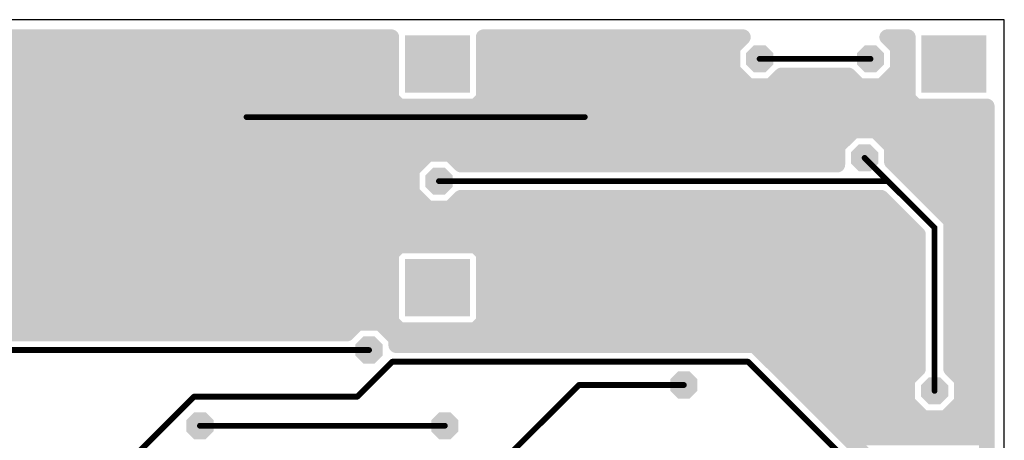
# Model space of a CAD drawing. Extents: x 0 to 48, y 0 to 28.
# Tile 8 of 8: x 22.3 to 48, y 17 to 28. Entities that reach past the tile are written whole.
import ezdxf

# ---------------------------------------------------------------- set-up
doc = ezdxf.new("R2010")
doc.units = 0
for name, color, linetype in [('1', 14, 'CONTINUOUS'), ('18', 94, 'CONTINUOUS'), ('20', 7, 'CONTINUOUS')]:
    doc.layers.add(name, color=color, linetype=linetype)

# ---------------------------------------------------------------- blocks, each defined once
blk = doc.blocks.new('RECT')
blk.add_solid([(-0.5, -0.5), (0.5, -0.5), (-0.5, 0.5), (0.5, 0.5)])
blk = doc.blocks.new('OCTAGONV')
at = {"const_width": 0.5}
blk.add_lwpolyline([(-0.25, -0.1036), (-0.25, 0.1036), (-0.1036, 0.25), (0.1036, 0.25), (0.25, 0.1036), (0.25, -0.1036), (0.1036, -0.25), (-0.1036, -0.25), (-0.25, -0.1036), (-0.25, 0.1036)], dxfattribs=at)

msp = doc.modelspace()

# ---------------------------------------------------------------- linework, layer by layer
at = {"layer": '1'}
for points, const_width in [([(12.5392, 27.5428), (31.9787, 27.5428)], 0.4064), ([(31.9787, 27.5428), (31.9787, 25.9391)], 0.4064), ([(34.3898, 25.9391), (34.3898, 27.5428)], 0.4064), ([(34.3898, 27.5428), (41.1676, 27.5428)], 0.4064), ([(41.1676, 27.5428), (40.894, 27.2693)], 0.4064), ([(45.2119, 27.2693), (44.9383, 27.5428)], 0.4064), ([(44.9383, 27.5428), (45.4787, 27.5428)], 0.4064), ([(45.4787, 27.5428), (45.4787, 25.9391)], 0.4064), ([(12.8533, 27.2288), (31.9787, 27.2288)], 0.4064), ([(34.3898, 27.2288), (40.894, 27.2288)], 0.4064), ([(40.894, 27.2693), (40.894, 26.6802)], 0.4064), ([(45.2119, 26.6802), (45.2119, 27.2693)], 0.4064), ([(45.2119, 27.2288), (45.4787, 27.2288)], 0.4064), ([(13.2597, 26.8224), (31.9787, 26.8224)], 0.4064), ([(34.3898, 26.8224), (40.894, 26.8224)], 0.4064), ([(41.6052, 26.9748), (44.5008, 26.9748)], 0.1524), ([(45.2119, 26.8224), (45.4787, 26.8224)], 0.4064), ([(40.894, 26.6802), (41.3106, 26.2636)], 0.4064), ([(44.7953, 26.2636), (45.2119, 26.6802)], 0.4064), ([(13.6661, 26.416), (31.9787, 26.416)], 0.4064), ([(34.3898, 26.416), (41.1582, 26.416)], 0.4064), ([(41.8997, 26.2636), (42.1791, 26.543)], 0.4064), ([(42.0521, 26.416), (44.0538, 26.416)], 0.4064), ([(42.1791, 26.543), (43.9268, 26.543)], 0.4064), ([(43.9268, 26.543), (44.2062, 26.2636)], 0.4064), ([(44.9477, 26.416), (45.4787, 26.416)], 0.4064), ([(41.3106, 26.2636), (41.8997, 26.2636)], 0.4064), ([(44.2062, 26.2636), (44.7953, 26.2636)], 0.4064), ([(14.0725, 26.0096), (31.9787, 26.0096)], 0.4064), ([(31.9787, 25.9391), (32.1869, 25.7309)], 0.4064), ([(34.1816, 25.7309), (34.3898, 25.9391)], 0.4064), ([(34.3898, 26.0096), (45.4787, 26.0096)], 0.4064), ([(45.4787, 25.9391), (45.6869, 25.7309)], 0.4064), ([(14.4789, 25.6032), (47.5428, 25.6032)], 0.4064), ([(32.1869, 25.7309), (34.1816, 25.7309)], 0.4064), ([(45.6869, 25.7309), (47.5428, 25.7309)], 0.4064), ([(47.5428, 25.7309), (47.5428, 13.418)], 0.4064), ([(28.194, 25.4508), (37.0332, 25.4508)], 0.1524), ([(14.8853, 25.1968), (47.5428, 25.1968)], 0.4064), ([(44.0538, 25.0951), (43.6372, 24.6785)], 0.4064), ([(44.6429, 25.0951), (44.0538, 25.0951)], 0.4064), ([(45.0595, 24.6785), (44.6429, 25.0951)], 0.4064), ([(15.2917, 24.7904), (43.7491, 24.7904)], 0.4064), ([(44.9476, 24.7904), (47.5428, 24.7904)], 0.4064), ([(43.6372, 24.6785), (43.6372, 24.2061)], 0.4064), ([(45.0595, 24.2833), (45.0595, 24.6785)], 0.4064), ([(15.6981, 24.384), (32.8271, 24.384)], 0.4064), ([(32.9286, 24.4855), (32.512, 24.0689)], 0.4064), ([(33.5177, 24.4855), (32.9286, 24.4855)], 0.4064), ([(33.7971, 24.2061), (33.5177, 24.4855)], 0.4064), ([(33.6192, 24.384), (43.6372, 24.384)], 0.4064), ([(44.958, 23.7744), (44.3484, 24.384)], 0.1524), ([(45.0595, 24.384), (47.5428, 24.384)], 0.4064), ([(45.1368, 24.2061), (45.0595, 24.2833)], 0.4064), ([(32.512, 24.0689), (32.512, 23.4798)], 0.4064), ([(43.6372, 24.2061), (33.7971, 24.2061)], 0.4064), ([(45.3897, 23.9532), (45.1368, 24.2061)], 0.4064), ([(16.1045, 23.9776), (32.512, 23.9776)], 0.4064), ([(45.3653, 23.9776), (47.5428, 23.9776)], 0.4064), ([(46.6089, 22.734), (45.3897, 23.9532)], 0.4064), ([(16.5109, 23.5712), (32.512, 23.5712)], 0.4064), ([(32.512, 23.4798), (32.9286, 23.0632)], 0.4064), ([(44.958, 23.7744), (33.2232, 23.7744)], 0.1524), ([(46.1772, 22.5552), (44.958, 23.7744)], 0.1524), ([(45.7717, 23.5712), (47.5428, 23.5712)], 0.4064), ([(33.5177, 23.0632), (33.7971, 23.3426)], 0.4064), ([(33.7971, 23.3426), (44.7791, 23.3426)], 0.4064), ([(44.7791, 23.3426), (45.7454, 22.3763)], 0.4064), ([(16.9173, 23.1648), (32.827, 23.1648)], 0.4064), ([(32.9286, 23.0632), (33.5177, 23.0632)], 0.4064), ([(33.6193, 23.1648), (44.9569, 23.1648)], 0.4064), ([(46.1781, 23.1648), (47.5428, 23.1648)], 0.4064), ([(17.3237, 22.7584), (45.3633, 22.7584)], 0.4064), ([(46.5845, 22.7584), (47.5428, 22.7584)], 0.4064), ([(46.6089, 22.3763), (46.6089, 22.734)], 0.4064), ([(17.7301, 22.352), (45.7454, 22.352)], 0.4064), ([(45.7454, 22.3763), (45.7454, 18.8619)], 0.4064), ([(46.1772, 18.288), (46.1772, 22.5552)], 0.1524), ([(46.6089, 18.8619), (46.6089, 22.3763)], 0.4064), ([(46.6089, 22.352), (47.5428, 22.352)], 0.4064), ([(18.1365, 21.9456), (32.0405, 21.9456)], 0.4064), ([(32.1869, 22.092), (31.9787, 21.8838)], 0.4064), ([(34.1816, 22.092), (32.1869, 22.092)], 0.4064), ([(34.3898, 21.8838), (34.1816, 22.092)], 0.4064), ([(34.328, 21.9456), (45.7454, 21.9456)], 0.4064), ([(46.6089, 21.9456), (47.5428, 21.9456)], 0.4064), ([(31.9787, 21.8838), (31.9787, 20.0891)], 0.4064), ([(34.3898, 20.0891), (34.3898, 21.8838)], 0.4064), ([(18.5429, 21.5392), (31.9787, 21.5392)], 0.4064), ([(34.3898, 21.5392), (45.7454, 21.5392)], 0.4064), ([(46.6089, 21.5392), (47.5428, 21.5392)], 0.4064), ([(18.8721, 21.1328), (31.9787, 21.1328)], 0.4064), ([(34.3898, 21.1328), (45.7454, 21.1328)], 0.4064), ([(46.6089, 21.1328), (47.5428, 21.1328)], 0.4064), ([(18.8721, 20.7264), (31.9787, 20.7264)], 0.4064), ([(34.3898, 20.7264), (45.7454, 20.7264)], 0.4064), ([(46.6089, 20.7264), (47.5428, 20.7264)], 0.4064), ([(18.8721, 20.32), (31.9787, 20.32)], 0.4064), ([(34.3898, 20.32), (45.7454, 20.32)], 0.4064), ([(46.6089, 20.32), (47.5428, 20.32)], 0.4064), ([(18.8721, 19.9136), (30.9475, 19.9136)], 0.4064), ([(31.0998, 20.0659), (30.8204, 19.7865)], 0.4064), ([(31.6889, 20.0659), (31.0998, 20.0659)], 0.4064), ([(32.1055, 19.6493), (31.6889, 20.0659)], 0.4064), ([(31.8412, 19.9136), (32.1542, 19.9136)], 0.4064), ([(31.9787, 20.0891), (32.1869, 19.8809)], 0.4064), ([(32.1869, 19.8809), (34.1816, 19.8809)], 0.4064), ([(34.1816, 19.8809), (34.3898, 20.0891)], 0.4064), ([(34.2143, 19.9136), (45.7454, 19.9136)], 0.4064), ([(46.6089, 19.9136), (47.5428, 19.9136)], 0.4064), ([(30.8204, 19.7865), (19.3812, 19.7865)], 0.4064), ([(32.1055, 19.4817), (32.1055, 19.6493)], 0.4064), ([(32.1055, 19.5072), (45.7454, 19.5072)], 0.4064), ([(32.1828, 19.4817), (32.1055, 19.4817)], 0.4064), ([(41.4792, 19.4817), (32.1828, 19.4817)], 0.4064), ([(41.7321, 19.2288), (41.4792, 19.4817)], 0.4064), ([(46.6089, 19.5072), (47.5428, 19.5072)], 0.4064), ([(19.2024, 19.3548), (31.3944, 19.3548)], 0.1524), ([(47.5428, 13.418), (41.7321, 19.2288)], 0.4064), ([(41.8601, 19.1008), (45.7454, 19.1008)], 0.4064), ([(46.6089, 19.1008), (47.5428, 19.1008)], 0.4064), ([(31.0896, 18.1356), (32.004, 19.05)], 0.1524), ([(32.004, 19.05), (41.3004, 19.05)], 0.1524), ([(41.3004, 19.05), (47.5488, 12.8016)], 0.1524), ([(45.7454, 18.8619), (45.466, 18.5825)], 0.4064), ([(46.8883, 18.5825), (46.6089, 18.8619)], 0.4064), ([(42.2665, 18.6944), (45.5779, 18.6944)], 0.4064), ([(46.7764, 18.6944), (47.5428, 18.6944)], 0.4064), ([(45.466, 18.5825), (45.466, 17.9934)], 0.4064), ([(46.8883, 17.9934), (46.8883, 18.5825)], 0.4064), ([(34.4424, 16.002), (36.8808, 18.4404)], 0.1524), ([(36.8808, 18.4404), (39.624, 18.4404)], 0.1524), ([(42.6729, 18.288), (45.466, 18.288)], 0.4064), ([(46.8883, 18.288), (47.5428, 18.288)], 0.4064), ([(24.9936, 16.3068), (26.8224, 18.1356)], 0.1524), ([(26.8224, 18.1356), (31.0896, 18.1356)], 0.1524), ([(43.0793, 17.8816), (45.5778, 17.8816)], 0.4064), ([(45.466, 17.9934), (45.8826, 17.5768)], 0.4064), ([(46.4717, 17.5768), (46.8883, 17.9934)], 0.4064), ([(46.7765, 17.8816), (47.5428, 17.8816)], 0.4064), ([(45.8826, 17.5768), (46.4717, 17.5768)], 0.4064), ([(43.4857, 17.4752), (47.5428, 17.4752)], 0.4064), ([(26.9748, 17.3736), (33.3756, 17.3736)], 0.1524), ([(43.8921, 17.0688), (47.5428, 17.0688)], 0.4064)]:
    msp.add_lwpolyline(points, dxfattribs=dict(at, const_width=const_width))
for points, const_width in [([(32.0803, 27.5428, 1), (31.8771, 27.5428)], 0.2032), ([(31.9787, 27.4412, 1), (31.9787, 27.6444)], 0.2032), ([(34.4914, 27.5428, 1), (34.2882, 27.5428)], 0.2032), ([(34.3898, 27.6444, 1), (34.3898, 27.4412)], 0.2032), ([(41.2394, 27.4709, 1), (41.0958, 27.6147)], 0.2032), ([(41.1676, 27.4412, 1), (41.1676, 27.6444)], 0.2032), ([(45.0101, 27.6147, 1), (44.8665, 27.4709)], 0.2032), ([(44.9383, 27.6444, 1), (44.9383, 27.4412)], 0.2032), ([(45.5803, 27.5428, 1), (45.3771, 27.5428)], 0.2032), ([(45.4787, 27.4412, 1), (45.4787, 27.6444)], 0.2032), ([(31.9787, 27.1272, 1), (31.9787, 27.3304)], 0.2032), ([(34.3898, 27.3304, 1), (34.3898, 27.1272)], 0.2032), ([(40.9956, 27.2693, 1), (40.7924, 27.2693)], 0.2032), ([(40.8222, 27.3412, 1), (40.9658, 27.1974)], 0.2032), ([(40.894, 27.1272, 1), (40.894, 27.3304)], 0.2032), ([(45.3135, 27.2693, 1), (45.1103, 27.2693)], 0.2032), ([(45.2119, 27.3304, 1), (45.2119, 27.1272)], 0.2032), ([(45.1401, 27.1974, 1), (45.2837, 27.3412)], 0.2032), ([(45.4787, 27.1272, 1), (45.4787, 27.3304)], 0.2032), ([(31.9787, 26.7208, 1), (31.9787, 26.924)], 0.2032), ([(34.3898, 26.924, 1), (34.3898, 26.7208)], 0.2032), ([(40.894, 26.7208, 1), (40.894, 26.924)], 0.2032), ([(41.6052, 27.0129, 1), (41.6052, 26.9367)], 0.0762), ([(44.5008, 26.9367, 1), (44.5008, 27.0129)], 0.0762), ([(45.2119, 26.924, 1), (45.2119, 26.7208)], 0.2032), ([(45.4787, 26.7208, 1), (45.4787, 26.924)], 0.2032), ([(40.7924, 26.6802, 1), (40.9956, 26.6802)], 0.2032), ([(40.9658, 26.752, 1), (40.8222, 26.6084)], 0.2032), ([(45.1103, 26.6802, 1), (45.3135, 26.6802)], 0.2032), ([(45.2837, 26.6084, 1), (45.1401, 26.752)], 0.2032), ([(31.9787, 26.3144, 1), (31.9787, 26.5176)], 0.2032), ([(34.3898, 26.5176, 1), (34.3898, 26.3144)], 0.2032), ([(41.1582, 26.3144, 1), (41.1582, 26.5176)], 0.2032), ([(42.0521, 26.5176, 1), (42.0521, 26.3144)], 0.2032), ([(42.1791, 26.6446, 1), (42.1791, 26.4414)], 0.2032), ([(42.2509, 26.4712, 1), (42.1073, 26.6148)], 0.2032), ([(43.9986, 26.6148, 1), (43.855, 26.4712)], 0.2032), ([(43.9268, 26.4414, 1), (43.9268, 26.6446)], 0.2032), ([(44.0538, 26.3144, 1), (44.0538, 26.5176)], 0.2032), ([(44.9477, 26.5176, 1), (44.9477, 26.3144)], 0.2032), ([(45.4787, 26.3144, 1), (45.4787, 26.5176)], 0.2032), ([(41.3106, 26.3652, 1), (41.3106, 26.162)], 0.2032), ([(41.2388, 26.1918, 1), (41.3824, 26.3354)], 0.2032), ([(41.8279, 26.3354, 1), (41.9715, 26.1918)], 0.2032), ([(41.8997, 26.162, 1), (41.8997, 26.3652)], 0.2032), ([(44.2062, 26.3652, 1), (44.2062, 26.162)], 0.2032), ([(44.1344, 26.1918, 1), (44.278, 26.3354)], 0.2032), ([(44.7235, 26.3354, 1), (44.8671, 26.1918)], 0.2032), ([(44.7953, 26.162, 1), (44.7953, 26.3652)], 0.2032), ([(31.8771, 25.9391, 1), (32.0803, 25.9391)], 0.2032), ([(32.0505, 26.0109, 1), (31.9069, 25.8673)], 0.2032), ([(31.9787, 25.908, 1), (31.9787, 26.1112)], 0.2032), ([(34.3898, 26.1112, 1), (34.3898, 25.908)], 0.2032), ([(34.2882, 25.9391, 1), (34.4914, 25.9391)], 0.2032), ([(34.4616, 25.8673, 1), (34.318, 26.0109)], 0.2032), ([(45.3771, 25.9391, 1), (45.5803, 25.9391)], 0.2032), ([(45.5505, 26.0109, 1), (45.4069, 25.8673)], 0.2032), ([(45.4787, 25.908, 1), (45.4787, 26.1112)], 0.2032), ([(32.1869, 25.8325, 1), (32.1869, 25.6293)], 0.2032), ([(32.1151, 25.6591, 1), (32.2587, 25.8027)], 0.2032), ([(34.1098, 25.8027, 1), (34.2534, 25.6591)], 0.2032), ([(34.1816, 25.6293, 1), (34.1816, 25.8325)], 0.2032), ([(45.6869, 25.8325, 1), (45.6869, 25.6293)], 0.2032), ([(45.6151, 25.6591, 1), (45.7587, 25.8027)], 0.2032), ([(47.6444, 25.7309, 1), (47.4412, 25.7309)], 0.2032), ([(47.5428, 25.6293, 1), (47.5428, 25.8325)], 0.2032), ([(47.5428, 25.5016, 1), (47.5428, 25.7048)], 0.2032), ([(28.194, 25.4889, 1), (28.194, 25.4127)], 0.0762), ([(37.0332, 25.4127, 1), (37.0332, 25.4889)], 0.0762), ([(44.0538, 25.1967, 1), (44.0538, 24.9935)], 0.2032), ([(44.1256, 25.0233, 1), (43.982, 25.1669)], 0.2032), ([(44.7147, 25.1669, 1), (44.5711, 25.0233)], 0.2032), ([(44.6429, 24.9935, 1), (44.6429, 25.1967)], 0.2032), ([(47.5428, 25.0952, 1), (47.5428, 25.2984)], 0.2032), ([(43.7491, 24.6888, 1), (43.7491, 24.892)], 0.2032), ([(44.9476, 24.892, 1), (44.9476, 24.6888)], 0.2032), ([(47.5428, 24.6888, 1), (47.5428, 24.892)], 0.2032), ([(43.7388, 24.6785, 1), (43.5356, 24.6785)], 0.2032), ([(43.5654, 24.7503, 1), (43.709, 24.6067)], 0.2032), ([(45.1611, 24.6785, 1), (44.9579, 24.6785)], 0.2032), ([(44.9877, 24.6067, 1), (45.1313, 24.7503)], 0.2032), ([(32.9286, 24.5871, 1), (32.9286, 24.3839)], 0.2032), ([(32.8271, 24.2824, 1), (32.8271, 24.4856)], 0.2032), ([(33.0004, 24.4137, 1), (32.8568, 24.5573)], 0.2032), ([(33.5895, 24.5573, 1), (33.4459, 24.4137)], 0.2032), ([(33.6192, 24.4856, 1), (33.6192, 24.2824)], 0.2032), ([(33.5177, 24.3839, 1), (33.5177, 24.5871)], 0.2032), ([(43.6372, 24.2824, 1), (43.6372, 24.4856)], 0.2032), ([(44.3753, 24.4109, 1), (44.3215, 24.3571)], 0.0762), ([(45.0595, 24.4856, 1), (45.0595, 24.2824)], 0.2032), ([(45.1313, 24.3552, 1), (44.9877, 24.2114)], 0.2032), ([(47.5428, 24.2824, 1), (47.5428, 24.4856)], 0.2032), ([(32.6136, 24.0689, 1), (32.4104, 24.0689)], 0.2032), ([(32.4402, 24.1407, 1), (32.5838, 23.9971)], 0.2032), ([(33.7971, 24.3077, 1), (33.7971, 24.1045)], 0.2032), ([(33.7253, 24.1343, 1), (33.8689, 24.2779)], 0.2032), ([(43.5356, 24.2061, 1), (43.7388, 24.2061)], 0.2032), ([(43.6372, 24.1045, 1), (43.6372, 24.3077)], 0.2032), ([(44.9579, 24.2833, 1), (45.1611, 24.2833)], 0.2032), ([(45.2086, 24.2779, 1), (45.065, 24.1343)], 0.2032), ([(45.065, 24.1342, 1), (45.2086, 24.278)], 0.2032), ([(32.512, 23.876, 1), (32.512, 24.0792)], 0.2032), ([(45.3653, 24.0792, 1), (45.3653, 23.876)], 0.2032), ([(45.4615, 24.025, 1), (45.3179, 23.8814)], 0.2032), ([(45.3179, 23.8814, 1), (45.4615, 24.025)], 0.2032), ([(47.5428, 23.876, 1), (47.5428, 24.0792)], 0.2032), ([(32.5838, 23.5516, 1), (32.4402, 23.408)], 0.2032), ([(32.512, 23.4696, 1), (32.512, 23.6728)], 0.2032), ([(33.2232, 23.8125, 1), (33.2232, 23.7363)], 0.0762), ([(44.9849, 23.8013, 1), (44.9311, 23.7475)], 0.0762), ([(44.9311, 23.7475, 1), (44.9849, 23.8013)], 0.0762), ([(44.958, 23.7363, 1), (44.958, 23.8125)], 0.0762), ([(45.7717, 23.6728, 1), (45.7717, 23.4696)], 0.2032), ([(47.5428, 23.4696, 1), (47.5428, 23.6728)], 0.2032), ([(32.4104, 23.4798, 1), (32.6136, 23.4798)], 0.2032), ([(33.7971, 23.4442, 1), (33.7971, 23.241)], 0.2032), ([(33.8689, 23.2708, 1), (33.7253, 23.4144)], 0.2032), ([(44.8509, 23.4144, 1), (44.7073, 23.2708)], 0.2032), ([(44.7791, 23.241, 1), (44.7791, 23.4442)], 0.2032), ([(32.827, 23.0632, 1), (32.827, 23.2664)], 0.2032), ([(32.9286, 23.1648, 1), (32.9286, 22.9616)], 0.2032), ([(32.8568, 22.9914, 1), (33.0004, 23.135)], 0.2032), ([(33.4459, 23.135, 1), (33.5895, 22.9914)], 0.2032), ([(33.6193, 23.2664, 1), (33.6193, 23.0632)], 0.2032), ([(33.5177, 22.9616, 1), (33.5177, 23.1648)], 0.2032), ([(44.9569, 23.0632, 1), (44.9569, 23.2664)], 0.2032), ([(46.1781, 23.2664, 1), (46.1781, 23.0632)], 0.2032), ([(47.5428, 23.0632, 1), (47.5428, 23.2664)], 0.2032), ([(45.3633, 22.6568, 1), (45.3633, 22.86)], 0.2032), ([(46.5845, 22.86, 1), (46.5845, 22.6568)], 0.2032), ([(46.7105, 22.734, 1), (46.5073, 22.734)], 0.2032), ([(46.5371, 22.6622, 1), (46.6807, 22.8058)], 0.2032), ([(47.5428, 22.6568, 1), (47.5428, 22.86)], 0.2032), ([(45.847, 22.3763, 1), (45.6438, 22.3763)], 0.2032), ([(45.6736, 22.3045, 1), (45.8172, 22.4481)], 0.2032), ([(45.7454, 22.2504, 1), (45.7454, 22.4536)], 0.2032), ([(46.2153, 22.5552, 1), (46.1391, 22.5552)], 0.0762), ([(46.1503, 22.5283, 1), (46.2041, 22.5821)], 0.0762), ([(46.7105, 22.3763, 1), (46.5073, 22.3763)], 0.2032), ([(46.6089, 22.4536, 1), (46.6089, 22.2504)], 0.2032), ([(46.5073, 22.3763, 1), (46.7105, 22.3763)], 0.2032), ([(47.5428, 22.2504, 1), (47.5428, 22.4536)], 0.2032), ([(32.0405, 21.844, 1), (32.0405, 22.0472)], 0.2032), ([(32.1869, 22.1936, 1), (32.1869, 21.9904)], 0.2032), ([(32.2587, 22.0202, 1), (32.1151, 22.1638)], 0.2032), ([(34.2534, 22.1638, 1), (34.1098, 22.0202)], 0.2032), ([(34.1816, 21.9904, 1), (34.1816, 22.1936)], 0.2032), ([(34.328, 22.0472, 1), (34.328, 21.844)], 0.2032), ([(45.7454, 21.844, 1), (45.7454, 22.0472)], 0.2032), ([(46.6089, 22.0472, 1), (46.6089, 21.844)], 0.2032), ([(47.5428, 21.844, 1), (47.5428, 22.0472)], 0.2032), ([(32.0803, 21.8838, 1), (31.8771, 21.8838)], 0.2032), ([(31.9069, 21.9556, 1), (32.0505, 21.812)], 0.2032), ([(34.4914, 21.8838, 1), (34.2882, 21.8838)], 0.2032), ([(34.318, 21.812, 1), (34.4616, 21.9556)], 0.2032), ([(31.9787, 21.4376, 1), (31.9787, 21.6408)], 0.2032), ([(34.3898, 21.6408, 1), (34.3898, 21.4376)], 0.2032), ([(45.7454, 21.4376, 1), (45.7454, 21.6408)], 0.2032), ([(46.6089, 21.6408, 1), (46.6089, 21.4376)], 0.2032), ([(47.5428, 21.4376, 1), (47.5428, 21.6408)], 0.2032), ([(31.9787, 21.0312, 1), (31.9787, 21.2344)], 0.2032), ([(34.3898, 21.2344, 1), (34.3898, 21.0312)], 0.2032), ([(45.7454, 21.0312, 1), (45.7454, 21.2344)], 0.2032), ([(46.6089, 21.2344, 1), (46.6089, 21.0312)], 0.2032), ([(47.5428, 21.0312, 1), (47.5428, 21.2344)], 0.2032), ([(31.9787, 20.6248, 1), (31.9787, 20.828)], 0.2032), ([(34.3898, 20.828, 1), (34.3898, 20.6248)], 0.2032), ([(45.7454, 20.6248, 1), (45.7454, 20.828)], 0.2032), ([(46.6089, 20.828, 1), (46.6089, 20.6248)], 0.2032), ([(47.5428, 20.6248, 1), (47.5428, 20.828)], 0.2032), ([(31.9787, 20.2184, 1), (31.9787, 20.4216)], 0.2032), ([(34.3898, 20.4216, 1), (34.3898, 20.2184)], 0.2032), ([(45.7454, 20.2184, 1), (45.7454, 20.4216)], 0.2032), ([(46.6089, 20.4216, 1), (46.6089, 20.2184)], 0.2032), ([(47.5428, 20.2184, 1), (47.5428, 20.4216)], 0.2032), ([(30.9475, 19.812, 1), (30.9475, 20.0152)], 0.2032), ([(31.0998, 20.1675, 1), (31.0998, 19.9643)], 0.2032), ([(31.1716, 19.9941, 1), (31.028, 20.1377)], 0.2032), ([(31.7607, 20.1377, 1), (31.6171, 19.9941)], 0.2032), ([(31.6889, 19.9643, 1), (31.6889, 20.1675)], 0.2032), ([(31.8412, 20.0152, 1), (31.8412, 19.812)], 0.2032), ([(31.8771, 20.0891, 1), (32.0803, 20.0891)], 0.2032), ([(32.0505, 20.1609, 1), (31.9069, 20.0173)], 0.2032), ([(32.1869, 19.9825, 1), (32.1869, 19.7793)], 0.2032), ([(32.1542, 19.812, 1), (32.1542, 20.0152)], 0.2032), ([(34.2143, 20.0152, 1), (34.2143, 19.812)], 0.2032), ([(34.1816, 19.7793, 1), (34.1816, 19.9825)], 0.2032), ([(34.2882, 20.0891, 1), (34.4914, 20.0891)], 0.2032), ([(34.4616, 20.0173, 1), (34.318, 20.1609)], 0.2032), ([(45.7454, 19.812, 1), (45.7454, 20.0152)], 0.2032), ([(46.6089, 20.0152, 1), (46.6089, 19.812)], 0.2032), ([(47.5428, 19.812, 1), (47.5428, 20.0152)], 0.2032), ([(30.7486, 19.8583, 1), (30.8922, 19.7147)], 0.2032), ([(30.8204, 19.6849, 1), (30.8204, 19.8881)], 0.2032), ([(32.2071, 19.6493, 1), (32.0039, 19.6493)], 0.2032), ([(32.0337, 19.5775, 1), (32.1773, 19.7211)], 0.2032), ([(32.1151, 19.8091, 1), (32.2587, 19.9527)], 0.2032), ([(34.1098, 19.9527, 1), (34.2534, 19.8091)], 0.2032), ([(32.1055, 19.6088, 1), (32.1055, 19.4056)], 0.2032), ([(32.1055, 19.5833, 1), (32.1055, 19.3801)], 0.2032), ([(32.0039, 19.4817, 1), (32.2071, 19.4817)], 0.2032), ([(32.1828, 19.5833, 1), (32.1828, 19.3801)], 0.2032), ([(32.1828, 19.3801, 1), (32.1828, 19.5833)], 0.2032), ([(41.551, 19.5535, 1), (41.4074, 19.4099)], 0.2032), ([(41.4792, 19.3801, 1), (41.4792, 19.5833)], 0.2032), ([(45.7454, 19.4056, 1), (45.7454, 19.6088)], 0.2032), ([(46.6089, 19.6088, 1), (46.6089, 19.4056)], 0.2032), ([(47.5428, 19.4056, 1), (47.5428, 19.6088)], 0.2032), ([(31.3944, 19.3167, 1), (31.3944, 19.3929)], 0.0762), ([(41.8039, 19.3006, 1), (41.6603, 19.157)], 0.2032), ([(41.6603, 19.157, 1), (41.8039, 19.3006)], 0.2032), ([(41.8601, 19.2024, 1), (41.8601, 18.9992)], 0.2032), ([(45.7454, 18.9992, 1), (45.7454, 19.2024)], 0.2032), ([(46.6089, 19.2024, 1), (46.6089, 18.9992)], 0.2032), ([(47.5428, 18.9992, 1), (47.5428, 19.2024)], 0.2032), ([(32.004, 19.0881, 1), (32.004, 19.0119)], 0.0762), ([(32.0309, 19.0231, 1), (31.9771, 19.0769)], 0.0762), ([(41.3273, 19.0769, 1), (41.2735, 19.0231)], 0.0762), ([(41.3004, 19.0119, 1), (41.3004, 19.0881)], 0.0762), ([(45.8172, 18.7901, 1), (45.6736, 18.9337)], 0.2032), ([(46.6807, 18.9337, 1), (46.5371, 18.7901)], 0.2032), ([(42.2665, 18.796, 1), (42.2665, 18.5928)], 0.2032), ([(45.5779, 18.5928, 1), (45.5779, 18.796)], 0.2032), ([(45.6438, 18.8619, 1), (45.847, 18.8619)], 0.2032), ([(46.5073, 18.8619, 1), (46.7105, 18.8619)], 0.2032), ([(46.7764, 18.796, 1), (46.7764, 18.5928)], 0.2032), ([(47.5428, 18.5928, 1), (47.5428, 18.796)], 0.2032), ([(45.5676, 18.5825, 1), (45.3644, 18.5825)], 0.2032), ([(45.3942, 18.6543, 1), (45.5378, 18.5107)], 0.2032), ([(46.9899, 18.5825, 1), (46.7867, 18.5825)], 0.2032), ([(46.8165, 18.5107, 1), (46.9601, 18.6543)], 0.2032), ([(36.8808, 18.4785, 1), (36.8808, 18.4023)], 0.0762), ([(36.9077, 18.4135, 1), (36.8539, 18.4673)], 0.0762), ([(39.624, 18.4023, 1), (39.624, 18.4785)], 0.0762), ([(42.6729, 18.3896, 1), (42.6729, 18.1864)], 0.2032), ([(45.466, 18.1864, 1), (45.466, 18.3896)], 0.2032), ([(46.1391, 18.288, 1), (46.2153, 18.288)], 0.0762), ([(46.8883, 18.3896, 1), (46.8883, 18.1864)], 0.2032), ([(47.5428, 18.1864, 1), (47.5428, 18.3896)], 0.2032), ([(26.8224, 18.1737, 1), (26.8224, 18.0975)], 0.0762), ([(26.8493, 18.1087, 1), (26.7955, 18.1625)], 0.0762), ([(31.0627, 18.1625, 1), (31.1165, 18.1087)], 0.0762), ([(31.0896, 18.0975, 1), (31.0896, 18.1737)], 0.0762), ([(43.0793, 17.9832, 1), (43.0793, 17.78)], 0.2032), ([(45.3644, 17.9934, 1), (45.5676, 17.9934)], 0.2032), ([(45.5378, 18.0652, 1), (45.3942, 17.9216)], 0.2032), ([(45.5778, 17.78, 1), (45.5778, 17.9832)], 0.2032), ([(46.7765, 17.9832, 1), (46.7765, 17.78)], 0.2032), ([(46.7867, 17.9934, 1), (46.9899, 17.9934)], 0.2032), ([(46.9601, 17.9216, 1), (46.8165, 18.0652)], 0.2032), ([(47.5428, 17.78, 1), (47.5428, 17.9832)], 0.2032), ([(45.8826, 17.6784, 1), (45.8826, 17.4752)], 0.2032), ([(46.4717, 17.4752, 1), (46.4717, 17.6784)], 0.2032), ([(43.4857, 17.5768, 1), (43.4857, 17.3736)], 0.2032), ([(45.8108, 17.505, 1), (45.9544, 17.6486)], 0.2032), ([(46.3999, 17.6486, 1), (46.5435, 17.505)], 0.2032), ([(47.5428, 17.3736, 1), (47.5428, 17.5768)], 0.2032), ([(26.9748, 17.4117, 1), (26.9748, 17.3355)], 0.0762), ([(33.3756, 17.3355, 1), (33.3756, 17.4117)], 0.0762), ([(43.8921, 17.1704, 1), (43.8921, 16.9672)], 0.2032), ([(47.5428, 16.9672, 1), (47.5428, 17.1704)], 0.2032)]:
    msp.add_lwpolyline(points, format="xyb", dxfattribs=dict(at, const_width=const_width))
at = {"layer": '20'}
for p, q in [((48, 28), (0, 28)), ((48, 0), (48, 28))]:
    msp.add_line(p, q, dxfattribs=at)

# ---------------------------------------------------------------- block references
at = {"layer": '1', "xscale": 1.7, "yscale": 1.5}
for p in [(33.1843, 26.8365), (46.6843, 26.8365), (33.1843, 20.9865)]:
    msp.add_blockref('RECT', p, dxfattribs=at)
at = {"layer": '18', "xscale": 0.7112, "yscale": 0.7112}
for p in [(41.6052, 26.9748), (44.5008, 26.9748), (28.194, 25.4508), (37.0332, 25.4508), (44.3484, 24.384), (33.2232, 23.7744), (31.3944, 19.3548), (39.624, 18.4404), (46.1772, 18.288), (26.9748, 17.3736), (33.3756, 17.3736)]:
    msp.add_blockref('OCTAGONV', p, dxfattribs=at)

doc.saveas('drawing.dxf')
